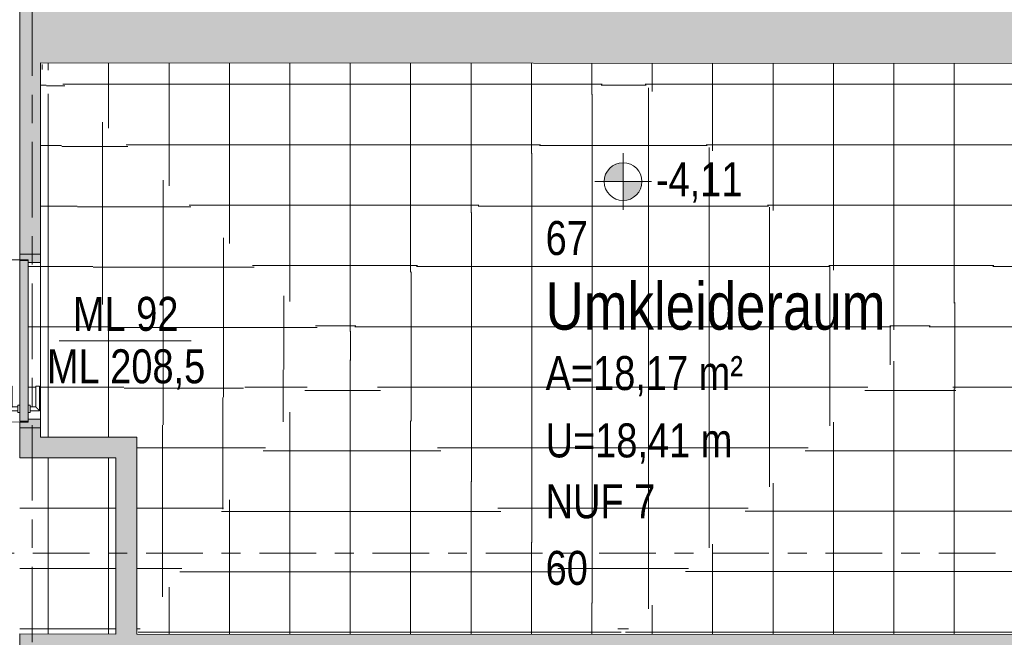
# Model space of a CAD drawing. Header units: metres. Extents: x 2 to 163, y -54 to 869.
# Tile 30 of 78: x 30.46 to 35.67, y -11.8 to -8.53. Entities that reach past the tile are written whole.
import ezdxf

# ---------------------------------------------------------------- set-up
doc = ezdxf.new("R2010")
doc.units = ezdxf.units.M
doc.linetypes.add('_Rasterlinie_', pattern=[0.75, 0.4, -0.1, 0.15, -0.1])
doc.linetypes.add('_Schnittlinie_', pattern=[0.6, 0.3, -0.1, 0.1, -0.1])
for name, color, linetype, lineweight in [('A_Geschossdecken', 7, 'Continuous', 5), ('A_Geschossdecken_Oberflächenschraffur', 7, 'Continuous', 5), ('A_Hoehenkoten', 124, 'Continuous', 5), ('A_Raster', 128, 'Continuous', 5), ('A_Raum-Txt', 16, 'Continuous', 5), ('A_Symbol-S_A', 172, 'Continuous', 5), ('A_Tuer', 128, 'Continuous', 5), ('A_Türen_Element', 128, 'Continuous', 5), ('A_Türen_Rahmen', 128, 'Continuous', 5), ('A_Wand', 244, 'Continuous', 5), ('A_Wand_Schraff', 1, 'Continuous', 5), ('A_Öffnung', 128, 'Continuous', 5)]:
    doc.layers.add(name, color=color, linetype=linetype, lineweight=lineweight)
doc.styles.add('Arial_1', font='arial.ttf', dxfattribs={"width": 0.8, "height": 0.18})
doc.styles.add('Arial_B', font='txt', dxfattribs={"width": 0.8, "height": 0.25})
pattern_1 = [(0, (56.20742, 4.247), (0, 0.32), []), (90, (56.20742, 4.247), (-0.32, 2e-17), [])]
pattern_2 = [(0, (56.20742, 4.231), (0, 0.32), []), (90, (56.20742, 4.231), (-0.32, 2e-17), [])]
pattern_3 = [(0, (56.21042, 4.247), (0, 0.32), []), (90, (56.21042, 4.247), (-0.32, 2e-17), [])]
pattern_4 = [(0, (56.18842, 4.247), (0, 0.32), []), (90, (56.18842, 4.247), (-0.32, 2e-17), [])]
pattern_5 = [(0, (56.20742, 4.252), (0, 0.32), []), (90, (56.20742, 4.252), (-0.32, 2e-17), [])]
pattern_6 = [(359.99, (56.17542, 4.239), (5.6e-05, 0.32), []), (90, (56.17542, 4.239), (-0.32, 2e-17), [])]
pattern_7 = [(0, (56.17242, 4.247), (0, 0.32), []), (90, (56.17242, 4.247), (-0.32, 2e-17), [])]
pattern_8 = [(0, (56.20742, 4.23), (0, 0.32), []), (90, (56.20742, 4.23), (-0.32, 2e-17), [])]
pattern_9 = [(0, (56.20942, 4.247), (0, 0.32), []), (90, (56.20942, 4.247), (-0.32, 2e-17), [])]

# ---------------------------------------------------------------- blocks, each defined once
blk = doc.blocks.new('TU DF 1 - Rahmenstock flächenbündig variabel - DL - H - 840 x 2040-8069373-AB-E-1 OK FFB')
at = {"layer": 'A_Tuer', "lineweight": 9}
h = blk.add_hatch(color=253, dxfattribs=at)
h.paths.add_polyline_path([(-0.46, 0.055), (-0.46, -0.055), (-0.415, -0.055), (-0.415, 0.01), (-0.43, 0.01), (-0.43, 0.055)], flags=0)
h.paths.add_polyline_path([(0.415, 0.01), (0.415, -0.055), (0.46, -0.055), (0.46, 0.055), (0.43, 0.055), (0.43, 0.01)], flags=0)
blk.add_hatch(color=253, dxfattribs=at).paths.add_polyline_path([(-0.426, 0.055), (-0.426, 0.01), (0.426, 0.01), (0.426, 0.055), (-0.3881, 0.055)], flags=0)
at = {"layer": 'A_Tuer', "color": 250, "lineweight": 9}
for p, q in [((-0.37, 0.115), (-0.37, 0.065)), ((-0.24, 0.115), (-0.37, 0.115)), ((-0.37, 0.115), (-0.37, 0.065)), ((-0.24, 0.115), (-0.37, 0.115)), ((-0.24, 0.115), (-0.24, 0.095)), ((-0.24, 0.115), (-0.24, 0.095)), ((-0.46, -0.055), (-0.46, 0.055)), ((-0.38, 0.065), (-0.38, 0.055)), ((-0.38, 0.065), (-0.34, 0.065)), ((-0.35, 0.065), (-0.35, 0.095)), ((-0.35, 0.095), (-0.24, 0.095)), ((-0.35, 0.065), (-0.35, 0.095)), ((-0.35, 0.095), (-0.24, 0.095)), ((-0.34, 0.055), (-0.34, 0.065)), ((0.46, 0.055), (0.46, -0.055)), ((-0.38, 0.01), (-0.38, 0)), ((-0.34, 0), (-0.38, 0)), ((-0.37, 0), (-0.37, -0.05)), ((-0.37, 0), (-0.37, -0.05)), ((-0.35, -0.03), (-0.35, 0)), ((-0.35, -0.03), (-0.35, 0)), ((-0.34, 0), (-0.34, 0.01)), ((-0.37, -0.05), (-0.24, -0.05)), ((-0.37, -0.05), (-0.24, -0.05)), ((-0.24, -0.03), (-0.35, -0.03)), ((-0.24, -0.03), (-0.35, -0.03)), ((-0.24, -0.03), (-0.24, -0.05)), ((-0.24, -0.03), (-0.24, -0.05))]:
    blk.add_line(p, q, dxfattribs=at)
for points in [[(-0.35, 0.095), (-0.35, 0.095), (-0.3502, 0.0952), (-0.3507, 0.0957), (-0.3513, 0.0963), (-0.3519, 0.0969), (-0.3525, 0.0975), (-0.3531, 0.0981), (-0.3539, 0.0989), (-0.3548, 0.0998), (-0.3556, 0.1006), (-0.3562, 0.1012), (-0.3568, 0.1018), (-0.3574, 0.1024), (-0.358, 0.103), (-0.3587, 0.1037), (-0.3593, 0.1043), (-0.36, 0.105), (-0.3607, 0.1057), (-0.3613, 0.1063), (-0.362, 0.107), (-0.3626, 0.1076), (-0.3632, 0.1082), (-0.3638, 0.1088), (-0.3644, 0.1094), (-0.365, 0.11), (-0.3656, 0.1106), (-0.3663, 0.1113), (-0.3669, 0.1119), (-0.3675, 0.1125), (-0.3681, 0.1131), (-0.3687, 0.1137), (-0.3693, 0.1143), (-0.3698, 0.1148), (-0.37, 0.115), (-0.37, 0.115)], [(-0.35, 0.095), (-0.35, 0.095), (-0.3502, 0.0952), (-0.3507, 0.0957), (-0.3513, 0.0963), (-0.3519, 0.0969), (-0.3525, 0.0975), (-0.3531, 0.0981), (-0.3539, 0.0989), (-0.3548, 0.0998), (-0.3556, 0.1006), (-0.3562, 0.1012), (-0.3568, 0.1018), (-0.3574, 0.1024), (-0.358, 0.103), (-0.3587, 0.1037), (-0.3593, 0.1043), (-0.36, 0.105), (-0.3607, 0.1057), (-0.3613, 0.1063), (-0.362, 0.107), (-0.3626, 0.1076), (-0.3632, 0.1082), (-0.3638, 0.1088), (-0.3644, 0.1094), (-0.365, 0.11), (-0.3656, 0.1106), (-0.3663, 0.1113), (-0.3669, 0.1119), (-0.3675, 0.1125), (-0.3681, 0.1131), (-0.3687, 0.1137), (-0.3693, 0.1143), (-0.3698, 0.1148), (-0.37, 0.115), (-0.37, 0.115)], [(-0.37, -0.05), (-0.37, -0.05), (-0.3698, -0.0498), (-0.3693, -0.0493), (-0.3687, -0.0487), (-0.3681, -0.0481), (-0.3675, -0.0475), (-0.3669, -0.0469), (-0.3661, -0.0461), (-0.3652, -0.0452), (-0.3644, -0.0444), (-0.3638, -0.0438), (-0.3632, -0.0432), (-0.3626, -0.0426), (-0.362, -0.042), (-0.3613, -0.0413), (-0.3607, -0.0407), (-0.36, -0.04), (-0.3593, -0.0393), (-0.3587, -0.0387), (-0.358, -0.038), (-0.3574, -0.0374), (-0.3568, -0.0368), (-0.3562, -0.0362), (-0.3556, -0.0356), (-0.355, -0.035), (-0.3544, -0.0344), (-0.3537, -0.0337), (-0.3531, -0.0331), (-0.3525, -0.0325), (-0.3519, -0.0319), (-0.3513, -0.0313), (-0.3507, -0.0307), (-0.3502, -0.0302), (-0.35, -0.03), (-0.35, -0.03)], [(-0.37, -0.05), (-0.37, -0.05), (-0.3698, -0.0498), (-0.3693, -0.0493), (-0.3687, -0.0487), (-0.3681, -0.0481), (-0.3675, -0.0475), (-0.3669, -0.0469), (-0.3661, -0.0461), (-0.3652, -0.0452), (-0.3644, -0.0444), (-0.3638, -0.0438), (-0.3632, -0.0432), (-0.3626, -0.0426), (-0.362, -0.042), (-0.3613, -0.0413), (-0.3607, -0.0407), (-0.36, -0.04), (-0.3593, -0.0393), (-0.3587, -0.0387), (-0.358, -0.038), (-0.3574, -0.0374), (-0.3568, -0.0368), (-0.3562, -0.0362), (-0.3556, -0.0356), (-0.355, -0.035), (-0.3544, -0.0344), (-0.3537, -0.0337), (-0.3531, -0.0331), (-0.3525, -0.0325), (-0.3519, -0.0319), (-0.3513, -0.0313), (-0.3507, -0.0307), (-0.3502, -0.0302), (-0.35, -0.03), (-0.35, -0.03)]]:
    blk.add_open_spline(points, degree=3, knots=[0, 0, 0, 0, 0.083333, 0.125, 0.166667, 0.208333, 0.229167, 0.25, 0.291667, 0.333333, 0.354167, 0.375, 0.395833, 0.416667, 0.4375, 0.458333, 0.479167, 0.5, 0.520833, 0.541667, 0.5625, 0.583333, 0.604167, 0.625, 0.645833, 0.666667, 0.6875, 0.708333, 0.75, 0.770833, 0.791667, 0.833333, 0.875, 0.916667, 1, 1, 1, 1], dxfattribs=at)
at = {"layer": 'A_Türen_Element', "color": 250, "lineweight": 9}
for p, q in [((-0.426, 0.055), (0.426, 0.055)), ((-0.426, 0.01), (-0.426, 0.055)), ((0.426, 0.055), (0.426, 0.01)), ((0.426, 0.01), (-0.426, 0.01))]:
    blk.add_line(p, q, dxfattribs=at)
at = {"layer": 'A_Türen_Rahmen', "color": 250, "lineweight": 9}
for p, q in [((-0.43, 0.055), (-0.46, 0.055)), ((-0.43, 0.01), (-0.43, 0.055)), ((0.46, 0.055), (0.43, 0.055)), ((0.43, 0.055), (0.43, 0.01)), ((-0.415, 0.01), (-0.43, 0.01)), ((-0.415, -0.055), (-0.415, 0.01)), ((0.43, 0.01), (0.415, 0.01)), ((0.415, 0.01), (0.415, -0.055)), ((-0.46, -0.055), (-0.415, -0.055)), ((0.415, -0.055), (0.46, -0.055))]:
    blk.add_line(p, q, dxfattribs=at)
at = {"layer": 'A_Öffnung', "color": 250, "lineweight": 9}
blk.add_line((0.43, 0.055), (0.43, 0.915), dxfattribs=at)
blk.add_arc((0.43, 0.055), 0.86, 90, 180, dxfattribs=at)
blk = doc.blocks.new('Beschriftung Türen DL oder ML - Durchgangslichte mit Kennzeichen-6113498-AB-E-1 OK FFB')
at = {"layer": 'A_Tuer'}
blk.add_line((0, 0.003493), (0, -0.003507), dxfattribs=at)
blk = doc.blocks.new('Höhenkoten - Kreuz gefüllt-6114407-AB-E-1 OK FFB')
at = {"layer": 'A_Hoehenkoten'}
h = blk.add_hatch(color=256, dxfattribs=at)
edge = h.paths.add_edge_path(flags=0)
edge.add_line((0.001, 0.0014), (0, 0.0014))
edge.add_line((0, 0.0014), (0, 0.0024))
edge.add_arc((0, 0.0014), 0.001, 0, 90, ccw=False)
h = blk.add_hatch(color=256, dxfattribs=at)
edge = h.paths.add_edge_path(flags=0)
edge.add_line((-0.001, 0.0014), (0, 0.0014))
edge.add_line((0, 0.0014), (0, 0.0004))
edge.add_arc((0, 0.0014), 0.001, 180, 270, ccw=False)
for p, q in [((0, 0.0029), (0, -0.0001)), ((0, 0.0014), (0, 0.0024)), ((0, 0.0024), (0, 0.0014)), ((0, 0.0024), (0, 0.0014)), ((0, 0.0014), (0, 0.0024)), ((-0.0015, 0.0014), (0.0015, 0.0014)), ((-0.001, 0.0014), (0, 0.0014)), ((0, 0.0014), (-0.001, 0.0014)), ((0, 0.0014), (-0.001, 0.0014)), ((-0.001, 0.0014), (0, 0.0014)), ((0.001, 0.0014), (0, 0.0014)), ((0, 0.0014), (0, 0.0004)), ((0, 0.0004), (0, 0.0014)), ((0, 0.0014), (0.001, 0.0014)), ((0, 0.0014), (0.001, 0.0014)), ((0.001, 0.0014), (0, 0.0014)), ((0, 0.0014), (0, 0.0004)), ((0, 0.0004), (0, 0.0014))]:
    blk.add_line(p, q, dxfattribs=at)
for start, end in [(90, 180), (90, 180), (360, 90), (360, 90), (180, 270), (180, 270), (270, 0), (270, 360)]:
    blk.add_arc((0, 0.0014), 0.001, start, end, dxfattribs=at)

msp = doc.modelspace()

# ---------------------------------------------------------------- hatches: boundary and pattern name
at = {"layer": 'A_Geschossdecken_Oberflächenschraffur'}
h = msp.add_hatch(dxfattribs=at)
h.set_pattern_fill('FP_31', color=9, style=0, pattern_type=2)
h.set_pattern_definition(pattern_6)
h.paths.add_polyline_path([(31.0763, -10.7359), (32.1316, -10.2514), (30.5663, -8.7535), (30.9663, -10.3083)], flags=0)
h = msp.add_hatch(dxfattribs=at)
h.set_pattern_fill('FP_31', color=9, style=0, pattern_type=2)
h.set_pattern_definition(pattern_6)
h.paths.add_polyline_path([(31.0763, -10.7359), (32.1316, -10.2514), (30.5663, -8.7535), (30.9663, -10.3083)], flags=0)
h = msp.add_hatch(dxfattribs=at)
h.set_pattern_fill('FP_30', color=9, style=0, pattern_type=2)
h.set_pattern_definition(pattern_5)
h.paths.add_polyline_path([(32.1316, -10.2514), (33.6563, -8.7558), (30.5663, -8.7535), (31.0763, -9.2416)], flags=0)
h = msp.add_hatch(dxfattribs=at)
h.set_pattern_fill('FP_30', color=9, style=0, pattern_type=2)
h.set_pattern_definition(pattern_5)
h.paths.add_polyline_path([(32.1316, -10.2514), (33.6563, -8.7558), (30.5663, -8.7535), (31.0763, -9.2416)], flags=0)
h = msp.add_hatch(dxfattribs=at)
h.set_pattern_fill('FP_1', color=9, style=0, pattern_type=2)
h.set_pattern_definition(pattern_1)
h.paths.add_polyline_path([(30.6728, -10.7359), (31.0763, -10.7359), (30.5663, -8.7582), (30.5663, -10.7359)], flags=0)
h = msp.add_hatch(dxfattribs=at)
h.set_pattern_fill('FP_1', color=9, style=0, pattern_type=2)
h.set_pattern_definition(pattern_1)
h.paths.add_polyline_path([(30.6728, -10.7359), (31.0763, -10.7359), (30.5663, -8.7582), (30.5663, -10.7359)], flags=0)
h = msp.add_hatch(dxfattribs=at)
h.set_pattern_fill('FP_4', color=9, style=0, pattern_type=2)
h.set_pattern_definition(pattern_9)
h.paths.add_polyline_path([(33.6499, -10.253), (33.6563, -8.7558), (32.1316, -10.2514), (32.9876, -10.2523)], flags=0)
h = msp.add_hatch(dxfattribs=at)
h.set_pattern_fill('FP_4', color=9, style=0, pattern_type=2)
h.set_pattern_definition(pattern_9)
h.paths.add_polyline_path([(33.6499, -10.253), (33.6563, -8.7558), (32.1316, -10.2514), (32.9876, -10.2523)], flags=0)
h = msp.add_hatch(dxfattribs=at)
h.set_pattern_fill('FP_15', color=9, style=0, pattern_type=2)
h.set_pattern_definition(pattern_4)
h.paths.add_polyline_path([(33.6499, -10.253), (35.1712, -10.2503), (33.6563, -8.7558), (33.6499, -10.2514)], flags=0)
h = msp.add_hatch(dxfattribs=at)
h.set_pattern_fill('FP_15', color=9, style=0, pattern_type=2)
h.set_pattern_definition(pattern_4)
h.paths.add_polyline_path([(33.6499, -10.253), (35.1712, -10.2503), (33.6563, -8.7558), (33.6499, -10.2514)], flags=0)
h = msp.add_hatch(dxfattribs=at)
h.set_pattern_fill('FP_30', color=9, style=0, pattern_type=2)
h.set_pattern_definition(pattern_5)
h.paths.add_polyline_path([(35.1712, -10.2503), (36.7463, -8.7582), (33.6563, -8.7558), (35.1434, -10.2229)], flags=0)
h = msp.add_hatch(dxfattribs=at)
h.set_pattern_fill('FP_30', color=9, style=0, pattern_type=2)
h.set_pattern_definition(pattern_5)
h.paths.add_polyline_path([(35.1712, -10.2503), (36.7463, -8.7582), (33.6563, -8.7558), (35.1434, -10.2229)], flags=0)
h = msp.add_hatch(dxfattribs=at)
h.set_pattern_fill('FP_11', color=9, style=0, pattern_type=2)
h.set_pattern_definition(pattern_3)
h.paths.add_polyline_path([(36.7463, -11.7834), (36.7463, -9.8992), (36.7363, -9.8985), (36.7363, -9.8892), (36.7063, -9.8892), (36.706, -9.9992), (36.6863, -9.9992), (36.6866, -9.8692), (36.7363, -9.8692), (36.7363, -9.8592), (36.7463, -9.8592), (36.7463, -8.7582), (35.1712, -10.2503), (36.7425, -11.7797)], flags=0)
h = msp.add_hatch(dxfattribs=at)
h.set_pattern_fill('FP_11', color=9, style=0, pattern_type=2)
h.set_pattern_definition(pattern_3)
h.paths.add_polyline_path([(36.7463, -11.7834), (36.7463, -9.8992), (36.7363, -9.8985), (36.7363, -9.8892), (36.7063, -9.8892), (36.706, -9.9992), (36.6863, -9.9992), (36.6866, -9.8692), (36.7363, -9.8692), (36.7363, -9.8592), (36.7463, -9.8592), (36.7463, -8.7582), (35.1712, -10.2503), (36.7425, -11.7797)], flags=0)
h = msp.add_hatch(dxfattribs=at)
h.set_pattern_fill('FP_1', color=9, style=0, pattern_type=2)
h.set_pattern_definition(pattern_1)
h.paths.add_polyline_path([(30.4563, -10.6567), (30.5013, -10.6567), (30.5013, -10.6527), (30.4563, -10.6527)], flags=0)
h.paths.add_polyline_path([(30.5624, -10.6417), (30.5663, -10.6417), (30.5663, -9.8117), (30.5013, -9.8117), (30.5013, -10.5667), (30.5113, -10.5674), (30.5113, -10.5767), (30.5413, -10.5767), (30.5416, -10.4667), (30.5613, -10.4667), (30.561, -10.5967), (30.5113, -10.5967), (30.5113, -10.6067), (30.5013, -10.6067), (30.5013, -10.6417), (30.5113, -10.6417)], flags=0)
h.paths.add_polyline_path([(30.4563, -9.8007), (30.5013, -9.8007), (30.5013, -9.7967), (30.4563, -9.7967)], flags=0)
h = msp.add_hatch(dxfattribs=at)
h.set_pattern_fill('FP_1', color=9, style=0, pattern_type=2)
h.set_pattern_definition(pattern_1)
h.paths.add_polyline_path([(30.4563, -10.6567), (30.5013, -10.6567), (30.5013, -10.6527), (30.4563, -10.6527)], flags=0)
h.paths.add_polyline_path([(30.5624, -10.6417), (30.5663, -10.6417), (30.5663, -9.8117), (30.5013, -9.8117), (30.5013, -10.5667), (30.5113, -10.5674), (30.5113, -10.5767), (30.5413, -10.5767), (30.5416, -10.4667), (30.5613, -10.4667), (30.561, -10.5967), (30.5113, -10.5967), (30.5113, -10.6067), (30.5013, -10.6067), (30.5013, -10.6417), (30.5113, -10.6417)], flags=0)
h.paths.add_polyline_path([(30.4563, -9.8007), (30.5013, -9.8007), (30.5013, -9.7967), (30.4563, -9.7967)], flags=0)
h = msp.add_hatch(dxfattribs=at)
h.set_pattern_fill('FP_32', color=9, style=0, pattern_type=2)
h.set_pattern_definition(pattern_7)
h.paths.add_polyline_path([(31.0763, -11.7797), (32.1316, -10.2514), (31.0763, -10.7359), (31.0763, -11.7796)], flags=0)
h = msp.add_hatch(dxfattribs=at)
h.set_pattern_fill('FP_32', color=9, style=0, pattern_type=2)
h.set_pattern_definition(pattern_7)
h.paths.add_polyline_path([(31.0763, -11.7797), (32.1316, -10.2514), (31.0763, -10.7359), (31.0763, -11.7796)], flags=0)
h = msp.add_hatch(dxfattribs=at)
h.set_pattern_fill('FP_33', color=9, style=0, pattern_type=2)
h.set_pattern_definition(pattern_8)
h.paths.add_polyline_path([(33.654, -11.7814), (32.1316, -10.2514), (31.0763, -11.7797), (33.6499, -11.7814)], flags=0)
h = msp.add_hatch(dxfattribs=at)
h.set_pattern_fill('FP_33', color=9, style=0, pattern_type=2)
h.set_pattern_definition(pattern_8)
h.paths.add_polyline_path([(33.654, -11.7814), (32.1316, -10.2514), (31.0763, -11.7797), (33.6499, -11.7814)], flags=0)
h = msp.add_hatch(dxfattribs=at)
h.set_pattern_fill('FP_5', color=9, style=0, pattern_type=2)
h.set_pattern_definition(pattern_9)
h.paths.add_polyline_path([(33.654, -11.7814), (33.6499, -10.253), (32.1316, -10.2514), (33.6524, -11.7797)], flags=0)
h = msp.add_hatch(dxfattribs=at)
h.set_pattern_fill('FP_5', color=9, style=0, pattern_type=2)
h.set_pattern_definition(pattern_9)
h.paths.add_polyline_path([(33.654, -11.7814), (33.6499, -10.253), (32.1316, -10.2514), (33.6524, -11.7797)], flags=0)
h = msp.add_hatch(dxfattribs=at)
h.set_pattern_fill('FP_16', color=9, style=0, pattern_type=2)
h.set_pattern_definition(pattern_4)
h.paths.add_polyline_path([(33.654, -11.7814), (35.1712, -10.2503), (33.6499, -10.253), (33.654, -11.7797)], flags=0)
h = msp.add_hatch(dxfattribs=at)
h.set_pattern_fill('FP_16', color=9, style=0, pattern_type=2)
h.set_pattern_definition(pattern_4)
h.paths.add_polyline_path([(33.654, -11.7814), (35.1712, -10.2503), (33.6499, -10.253), (33.654, -11.7797)], flags=0)
h = msp.add_hatch(dxfattribs=at)
h.set_pattern_fill('FP_29', color=9, style=0, pattern_type=2)
h.set_pattern_definition(pattern_2)
h.paths.add_polyline_path([(36.7463, -11.7834), (35.1712, -10.2503), (33.654, -11.7814), (36.7054, -11.7833)], flags=0)
h = msp.add_hatch(dxfattribs=at)
h.set_pattern_fill('FP_29', color=9, style=0, pattern_type=2)
h.set_pattern_definition(pattern_2)
h.paths.add_polyline_path([(36.7463, -11.7834), (35.1712, -10.2503), (33.654, -11.7814), (36.7054, -11.7833)], flags=0)
h = msp.add_hatch(dxfattribs=at)
h.set_pattern_fill('FP_1', color=9, style=0, pattern_type=2)
h.set_pattern_definition(pattern_1)
h.paths.add_polyline_path([(30.9663, -11.7796), (30.9663, -10.8459), (30.4563, -10.8459), (30.4563, -11.7793), (30.8318, -11.7795)], flags=0)
h = msp.add_hatch(dxfattribs=at)
h.set_pattern_fill('FP_1', color=9, style=0, pattern_type=2)
h.set_pattern_definition(pattern_1)
h.paths.add_polyline_path([(30.9663, -11.7796), (30.9663, -10.8459), (30.4563, -10.8459), (30.4563, -11.7793), (30.8318, -11.7795)], flags=0)
at = {"layer": 'A_Wand_Schraff', "lineweight": 9}
for points in [[(36.7463, -8.7582), (36.7463, -8.4382), (30.4563, -8.4334), (30.4563, -8.7534), (36.2213, -8.7578)], [(31.0763, -10.8459), (31.0763, -10.7359), (30.5663, -10.7359), (30.5663, -10.8459), (30.9663, -10.8459)], [(31.0763, -11.7797), (31.0763, -10.8459), (30.9663, -10.8459), (30.9663, -11.7796)], [(36.7463, -11.8934), (36.7463, -11.7834), (30.4563, -11.7793), (30.4563, -11.8893), (35.1434, -11.8923)]]:
    msp.add_hatch(color=253, dxfattribs=at).paths.add_polyline_path(points, flags=0)
h = msp.add_hatch(color=253, dxfattribs=at)
h.paths.add_polyline_path([(30.4563, -10.8459), (30.5663, -10.8459), (30.5663, -10.6867), (30.4563, -10.6867), (30.4563, -10.7798)], flags=0)
h.paths.add_polyline_path([(30.4563, -9.7667), (30.5663, -9.7667), (30.5663, -8.7535), (30.4563, -8.7534)], flags=0)

# ---------------------------------------------------------------- linework, layer by layer
at = {"layer": 'A_Geschossdecken', "color": 253, "lineweight": 9}
msp.add_line((30.5663, -10.6417), (30.5663, -9.8117), dxfattribs=at)
at = {"layer": 'A_Raster', "linetype": '_Rasterlinie_', "lineweight": 9}
msp.add_line((30.5219, -53.073), (30.5219, 37.0621), dxfattribs=at)
at = {"layer": 'A_Symbol-S_A', "linetype": '_Schnittlinie_', "lineweight": 9}
msp.add_line((22.7262, -11.3507), (86.0189, -11.3507), dxfattribs=at)
at = {"layer": 'A_Wand', "color": 250, "lineweight": 9}
for p, q in [((30.4563, -7.3581), (30.4563, -9.7667)), ((30.5663, -8.7535), (36.7463, -8.7582)), ((30.5663, -9.7667), (30.5663, -8.7535)), ((30.4563, -9.7667), (30.5663, -9.7667)), ((30.4563, -10.6867), (30.4563, -10.8459)), ((30.5663, -10.6867), (30.4563, -10.6867)), ((30.5663, -10.7359), (30.5663, -10.6867)), ((31.0763, -10.7359), (30.5663, -10.7359)), ((31.0763, -11.7797), (31.0763, -10.7359)), ((30.4563, -10.8459), (30.9663, -10.8459)), ((30.9663, -10.8459), (30.9663, -11.7796)), ((30.9663, -11.7796), (30.4563, -11.7793)), ((30.4563, -11.7793), (30.4563, -12.9502)), ((36.7463, -11.7834), (31.0763, -11.7797))]:
    msp.add_line(p, q, dxfattribs=at)

# ---------------------------------------------------------------- block references
at = {"layer": 'A_Hoehenkoten', "extrusion": (0, 0, -1), "xscale": 99.99999999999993, "yscale": 99.99999999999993, "zscale": 99.99999999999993}
msp.add_blockref('Höhenkoten - Kreuz gefüllt-6114407-AB-E-1 OK FFB', (-33.653, -9.5232), dxfattribs=at)
at = {"layer": 'A_Tuer', "color": 250, "lineweight": 9, "rotation": 89.99999999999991}
msp.add_blockref('TU DF 1 - Rahmenstock flächenbündig variabel - DL - H - 840 x 2040-8069373-AB-E-1 OK FFB', (30.5113, -10.2267), dxfattribs=at)
at = {"layer": 'A_Tuer', "xscale": 99.99999999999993, "yscale": 99.99999999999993, "zscale": 99.99999999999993, "rotation": 270.0000000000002}
msp.add_blockref('Beschriftung Türen DL oder ML - Durchgangslichte mit Kennzeichen-6113498-AB-E-1 OK FFB', (31.0159, -10.2267), dxfattribs=at)

# ---------------------------------------------------------------- texts
at = {"layer": 'A_Hoehenkoten', "insert": (33.8271, -9.281), "char_height": 0.18, "width": 0.542095, "attachment_point": 1, "line_spacing_factor": 0.941778, "style": 'Arial_1'}
msp.add_mtext('-4,11', dxfattribs=at)
at = {"layer": 'A_Raum-Txt', "attachment_point": 1}
for s, insert, char_height, width, style in [('67', (33.2427, -9.5919), 0.18, 0.269367, 'Arial_1'), ('Umkleideraum', (33.2427, -9.9174), 0.25, 2.3281, 'Arial_B'), ('A=18,17 m²', (33.2427, -10.3072), 0.18, 1.244219, 'Arial_1'), ('U=18,41 m', (33.2427, -10.6639), 0.18, 1.180084, 'Arial_1'), ('NUF 7', (33.2427, -10.9865), 0.18, 0.692658, 'Arial_1'), ('60', (33.2427, -11.3391), 0.18, 0.269367, 'Arial_1')]:
    msp.add_mtext(s, dxfattribs=dict(at, insert=insert, char_height=char_height, width=width, style=style))
at = {"layer": 'A_Tuer', "char_height": 0.18, "attachment_point": 1, "style": 'Arial_1'}
for s, insert, width in [('ML 92', (30.7383, -9.9936), 0.667004), ('ML 208,5', (30.6007, -10.2714), 1.000506)]:
    msp.add_mtext(s, dxfattribs=dict(at, insert=insert, width=width))

doc.saveas('drawing.dxf')
